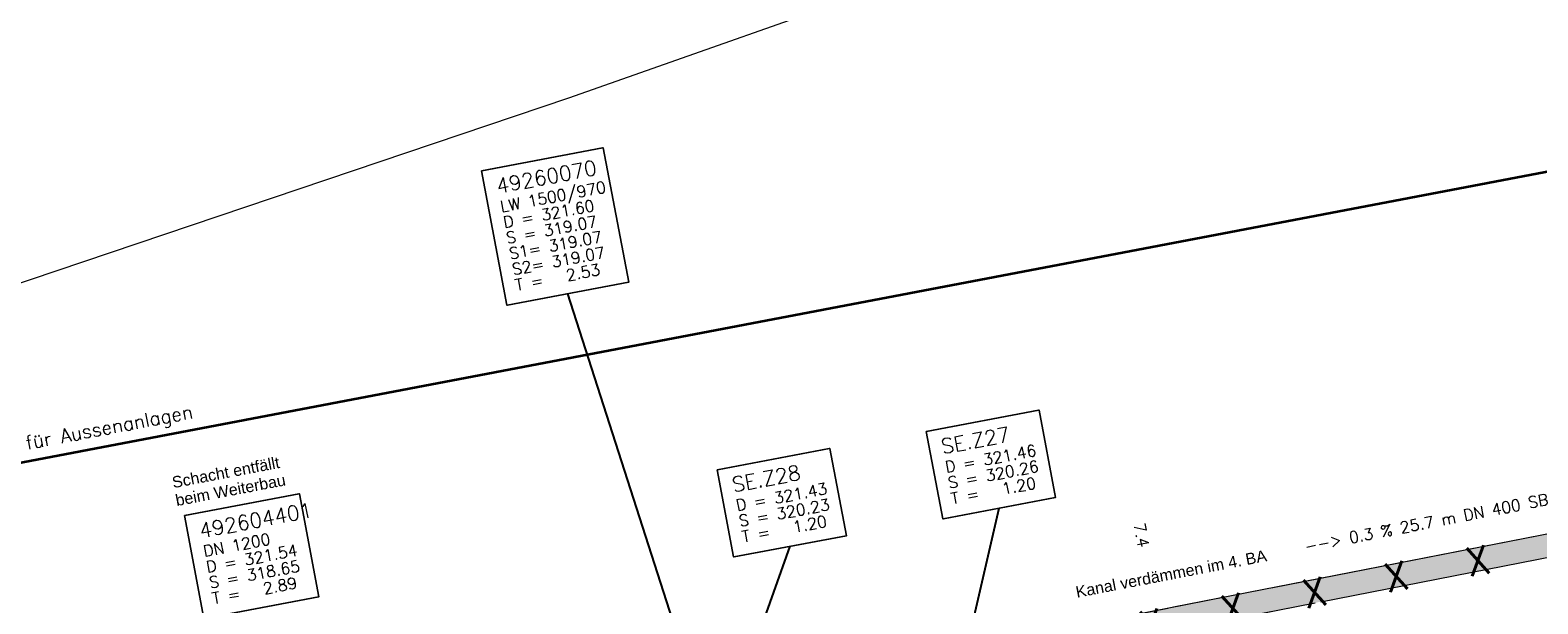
# Model space of a CAD drawing. Header units: metres. Extents: x -502 to 161, y -108 to 174.
# Tile 194 of 256: x -219 to -192, y -24 to -14. Entities that reach past the tile are written whole.
import ezdxf

# ---------------------------------------------------------------- set-up
doc = ezdxf.new("R2010")
doc.units = ezdxf.units.M
doc.header["$LTSCALE"] = 0.1
doc.linetypes.add('240', pattern=[101.6, 101.6, 0])
doc.linetypes.add('86', pattern=[101.6, 101.6, 0])
doc.layers.add('BRI31-005.05-5p02-Koordinierung Lageplan 4. BA ZOB West 2022-06-15', color=7, linetype='Continuous')
doc.layers.add('BRI31-005.06-5f07-Koordinierung Lageplan 4. BA ZOB Fernbusbahnh', color=7, linetype='Continuous')
doc.styles.add('Arial', font='arial.ttf')
doc.styles.add('Txt', font='txt_____.ttf')

msp = doc.modelspace()

# ---------------------------------------------------------------- linework, layer by layer
at = {"layer": 'BRI31-005.05-5p02-Koordinierung Lageplan 4. BA ZOB West 2022-06-15', "color": 92, "linetype": 'Continuous', "lineweight": 35, "true_color": 0x00cc00, "transparency": 33554687}
for p in [(-186.249, -15.084), (-190.766, -15.946)]:
    msp.add_line(p, (-222.209, -21.942), dxfattribs=at)
at = {"layer": 'BRI31-005.05-5p02-Koordinierung Lageplan 4. BA ZOB West 2022-06-15', "color": 7, "linetype": 'Continuous', "lineweight": 25, "transparency": 33554687}
msp.add_line((-207.015, -25.121), (-209.2, -18.327), dxfattribs=at)
at = {"layer": 'BRI31-005.05-5p02-Koordinierung Lageplan 4. BA ZOB West 2022-06-15', "color": 7, "linetype": '86', "lineweight": 18, "transparency": 33554687}
for p, q in [((-186.881, -21.524), (-206.158, -25.292)), ((-206.082, -25.684), (-186.805, -21.916))]:
    msp.add_line(p, q, dxfattribs=at)
at = {"layer": 'BRI31-005.05-5p02-Koordinierung Lageplan 4. BA ZOB West 2022-06-15', "color": 1, "linetype": 'Continuous', "lineweight": 25, "true_color": 0xff0000, "transparency": 33554687}
for p, q in [((-202.444, -25.517), (-201.645, -22.077)), ((-206.474, -26.029), (-205.307, -22.746))]:
    msp.add_line(p, q, dxfattribs=at)
at = {"layer": 'BRI31-005.05-5p02-Koordinierung Lageplan 4. BA ZOB West 2022-06-15', "color": 7, "linetype": 'Continuous', "lineweight": 18, "transparency": 33554687, "flags": 128}
for points in [[(-210.707, -16.176), (-208.585, -15.773), (-208.139, -18.125), (-210.261, -18.528), (-210.707, -16.176)], [(-202.917, -20.737), (-200.952, -20.364), (-200.663, -21.891), (-202.628, -22.264), (-202.917, -20.737)], [(-206.579, -21.406), (-204.614, -21.033), (-204.325, -22.56), (-206.29, -22.933), (-206.579, -21.406)], [(-215.909, -22.209), (-213.907, -21.829), (-213.565, -23.631), (-215.568, -24.011), (-215.909, -22.209)]]:
    msp.add_lwpolyline(points, dxfattribs=at)
at = {"layer": 'BRI31-005.05-5p02-Koordinierung Lageplan 4. BA ZOB West 2022-06-15', "color": 7, "linetype": 'Continuous', "lineweight": 25, "transparency": 33554687, "flags": 128}
for points in [[(-210.707, -16.176), (-208.585, -15.773), (-208.139, -18.125), (-210.261, -18.528), (-210.707, -16.176)], [(-215.909, -22.209), (-213.907, -21.829), (-213.565, -23.631), (-215.568, -24.011), (-215.909, -22.209)]]:
    msp.add_lwpolyline(points, dxfattribs=at)
at = {"layer": 'BRI31-005.05-5p02-Koordinierung Lageplan 4. BA ZOB West 2022-06-15', "color": 1, "linetype": 'Continuous', "lineweight": 25, "true_color": 0xff0000, "transparency": 33554687, "flags": 128}
for points in [[(-202.917, -20.737), (-200.952, -20.364), (-200.663, -21.891), (-202.628, -22.264), (-202.917, -20.737)], [(-206.579, -21.406), (-204.614, -21.033), (-204.325, -22.56), (-206.29, -22.933), (-206.579, -21.406)]]:
    msp.add_lwpolyline(points, dxfattribs=at)
at = {"layer": 'BRI31-005.05-5p02-Koordinierung Lageplan 4. BA ZOB West 2022-06-15', "color": 7, "linetype": '240', "lineweight": 18, "transparency": 33554687, "flags": 128}
msp.add_lwpolyline([(-206.082, -25.684), (-182.406, -21.056), (-182.482, -20.664), (-206.158, -25.292)], dxfattribs=at)
at = {"layer": 'BRI31-005.06-5f07-Koordinierung Lageplan 4. BA ZOB Fernbusbahnh', "color": 7, "linetype": 'Continuous', "lineweight": 25, "transparency": 33554687}
msp.add_line((-207.015, -25.121), (-209.2, -18.327), dxfattribs=at)
at = {"layer": 'BRI31-005.06-5f07-Koordinierung Lageplan 4. BA ZOB Fernbusbahnh', "color": 1, "linetype": 'Continuous', "lineweight": 25, "true_color": 0xff0000, "transparency": 33554687}
for p, q in [((-202.444, -25.517), (-201.645, -22.077)), ((-206.474, -26.029), (-205.307, -22.746))]:
    msp.add_line(p, q, dxfattribs=at)
at = {"layer": 'BRI31-005.06-5f07-Koordinierung Lageplan 4. BA ZOB Fernbusbahnh', "color": 7, "linetype": 'Continuous', "lineweight": 18, "transparency": 33554687, "flags": 128}
for points in [[(-210.707, -16.176), (-208.585, -15.773), (-208.139, -18.125), (-210.261, -18.528), (-210.707, -16.176)], [(-202.917, -20.737), (-200.952, -20.364), (-200.663, -21.891), (-202.628, -22.264), (-202.917, -20.737)], [(-206.579, -21.406), (-204.614, -21.033), (-204.325, -22.56), (-206.29, -22.933), (-206.579, -21.406)], [(-215.909, -22.209), (-213.907, -21.829), (-213.565, -23.631), (-215.568, -24.011), (-215.909, -22.209)]]:
    msp.add_lwpolyline(points, dxfattribs=at)
at = {"layer": 'BRI31-005.06-5f07-Koordinierung Lageplan 4. BA ZOB Fernbusbahnh', "color": 7, "linetype": 'Continuous', "lineweight": 25, "transparency": 33554687, "flags": 128}
for points in [[(-210.707, -16.176), (-208.585, -15.773), (-208.139, -18.125), (-210.261, -18.528), (-210.707, -16.176)], [(-215.909, -22.209), (-213.907, -21.829), (-213.565, -23.631), (-215.568, -24.011), (-215.909, -22.209)]]:
    msp.add_lwpolyline(points, dxfattribs=at)
at = {"layer": 'BRI31-005.06-5f07-Koordinierung Lageplan 4. BA ZOB Fernbusbahnh', "color": 1, "linetype": 'Continuous', "lineweight": 25, "true_color": 0xff0000, "transparency": 33554687, "flags": 128}
for points in [[(-202.917, -20.737), (-200.952, -20.364), (-200.663, -21.891), (-202.628, -22.264), (-202.917, -20.737)], [(-206.579, -21.406), (-204.614, -21.033), (-204.325, -22.56), (-206.29, -22.933), (-206.579, -21.406)]]:
    msp.add_lwpolyline(points, dxfattribs=at)

# ---------------------------------------------------------------- texts
at = {"layer": 'BRI31-005.05-5p02-Koordinierung Lageplan 4. BA ZOB West 2022-06-15', "color": 7, "transparency": 33554687, "attachment_point": 1, "line_spacing_factor": 0.25, "style": 'Txt'}
for s, insert, char_height, rotation in [('49260070', (-210.474, -16.316), 0.26, 10.737), ('LW 1500/970', (-210.4, -16.703), 0.2, 10.737), ('D = 321.60', (-210.348, -16.979), 0.2, 10.737), ('S = 319.07', (-210.296, -17.254), 0.2, 10.737), ('S1= 319.07', (-210.244, -17.529), 0.2, 10.737), ('S2= 319.07', (-210.192, -17.804), 0.2, 10.737), ('T =   2.53', (-210.139, -18.079), 0.2, 10.737), ('492604401', (-215.676, -22.349), 0.26, 10.737), ('--> 0.3 % 25.7 m DN 400 SB', (-196.31, -22.653), 0.2, 11.0603), ('7.4', (-199.097, -22.322), 0.2, 281.0603), ('DN 1200', (-215.602, -22.736), 0.2, 10.737), ('D = 321.54', (-215.55, -23.012), 0.2, 10.737), ('S = 318.65', (-215.498, -23.287), 0.2, 10.737), ('T =   2.89', (-215.446, -23.562), 0.2, 10.737)]:
    msp.add_mtext(s, dxfattribs=dict(at, insert=insert, char_height=char_height, rotation=rotation))
at = {"layer": 'BRI31-005.05-5p02-Koordinierung Lageplan 4. BA ZOB West 2022-06-15', "color": 255, "transparency": 33554687, "insert": (-220.04, -21.072), "char_height": 0.24, "attachment_point": 1, "rotation": 10.7962, "line_spacing_factor": 0.25, "style": 'Txt'}
msp.add_mtext('KSR TG für Aussenanlagen', dxfattribs=at)
at = {"layer": 'BRI31-005.05-5p02-Koordinierung Lageplan 4. BA ZOB West 2022-06-15', "color": 1, "true_color": 0xff0000, "transparency": 33554687, "attachment_point": 1, "line_spacing_factor": 0.25}
for s, insert, char_height, rotation, style in [('SE.Z27', (-202.684, -20.877), 0.26, 10.737, 'Txt'), ('D = 321.46', (-202.61, -21.264), 0.2, 10.737, 'Txt'), ('Schacht entfällt', (-216.147, -21.533), 0.2, 10.8, 'Arial'), ('SE.Z28', (-206.346, -21.546), 0.26, 10.737, 'Txt'), ('S = 320.26', (-202.558, -21.54), 0.2, 10.737, 'Txt'), ('beim Weiterbau', (-216.087, -21.847), 0.2, 10.8, 'Arial'), ('T =   1.20', (-202.506, -21.815), 0.2, 10.737, 'Txt'), ('D = 321.43', (-206.272, -21.933), 0.2, 10.737, 'Txt'), ('S = 320.23', (-206.22, -22.209), 0.2, 10.737, 'Txt'), ('T =   1.20', (-206.168, -22.484), 0.2, 10.737, 'Txt'), ('Kanal verdämmen im 4. BA', (-200.321, -23.452), 0.2, 10.9286, 'Arial')]:
    msp.add_mtext(s, dxfattribs=dict(at, insert=insert, char_height=char_height, rotation=rotation, style=style))
at = {"layer": 'BRI31-005.05-5p02-Koordinierung Lageplan 4. BA ZOB West 2022-06-15', "color": 2, "true_color": 0xffff00, "transparency": 33554687, "insert": (-203.53, -24.742), "char_height": 0.5, "attachment_point": 1, "rotation": 11.0148, "line_spacing_factor": 0.25, "style": 'Txt'}
msp.add_mtext('X   X   X   X   X   X   X   X   X   X   X', dxfattribs=at)
at = {"layer": 'BRI31-005.06-5f07-Koordinierung Lageplan 4. BA ZOB Fernbusbahnh', "color": 7, "transparency": 33554687, "attachment_point": 1, "line_spacing_factor": 0.25, "style": 'Txt'}
for s, insert, char_height, rotation in [('49260070', (-210.474, -16.316), 0.26, 10.737), ('LW 1500/970', (-210.4, -16.703), 0.2, 10.737), ('D = 321.60', (-210.348, -16.979), 0.2, 10.737), ('S = 319.07', (-210.296, -17.254), 0.2, 10.737), ('S1= 319.07', (-210.244, -17.529), 0.2, 10.737), ('S2= 319.07', (-210.192, -17.804), 0.2, 10.737), ('T =   2.53', (-210.139, -18.079), 0.2, 10.737), ('492604401', (-215.676, -22.349), 0.26, 10.737), ('--> 0.3 % 25.7 m DN 400 SB', (-196.31, -22.653), 0.2, 11.0603), ('--> 0.3 % 25.7 m DN 400 SB', (-196.31, -22.653), 0.2, 11.0603), ('7.4', (-199.097, -22.322), 0.2, 281.0603), ('7.4', (-199.097, -22.322), 0.2, 281.0603), ('DN 1200', (-215.602, -22.736), 0.2, 10.737), ('D = 321.54', (-215.55, -23.012), 0.2, 10.737), ('S = 318.65', (-215.498, -23.287), 0.2, 10.737), ('T =   2.89', (-215.446, -23.562), 0.2, 10.737)]:
    msp.add_mtext(s, dxfattribs=dict(at, insert=insert, char_height=char_height, rotation=rotation))
at = {"layer": 'BRI31-005.06-5f07-Koordinierung Lageplan 4. BA ZOB Fernbusbahnh', "color": 1, "true_color": 0xff0000, "transparency": 33554687, "attachment_point": 1, "line_spacing_factor": 0.25}
for s, insert, char_height, rotation, style in [('SE.Z27', (-202.684, -20.877), 0.26, 10.737, 'Txt'), ('D = 321.46', (-202.61, -21.264), 0.2, 10.737, 'Txt'), ('Schacht entfällt', (-216.147, -21.533), 0.2, 10.8, 'Arial'), ('SE.Z28', (-206.346, -21.546), 0.26, 10.737, 'Txt'), ('S = 320.26', (-202.558, -21.54), 0.2, 10.737, 'Txt'), ('beim Weiterbau', (-216.087, -21.847), 0.2, 10.8, 'Arial'), ('T =   1.20', (-202.506, -21.815), 0.2, 10.737, 'Txt'), ('D = 321.43', (-206.272, -21.933), 0.2, 10.737, 'Txt'), ('S = 320.23', (-206.22, -22.209), 0.2, 10.737, 'Txt'), ('T =   1.20', (-206.168, -22.484), 0.2, 10.737, 'Txt'), ('Kanal verdämmen im 4. BA', (-200.321, -23.452), 0.2, 10.9286, 'Arial'), ('Kanal verdämmen im 4. BA', (-200.321, -23.452), 0.2, 10.9286, 'Arial')]:
    msp.add_mtext(s, dxfattribs=dict(at, insert=insert, char_height=char_height, rotation=rotation, style=style))
at = {"layer": 'BRI31-005.06-5f07-Koordinierung Lageplan 4. BA ZOB Fernbusbahnh', "color": 2, "true_color": 0xffff00, "transparency": 33554687, "insert": (-203.53, -24.742), "char_height": 0.5, "attachment_point": 1, "rotation": 11.0148, "line_spacing_factor": 0.25, "style": 'Txt'}
msp.add_mtext('X   X   X   X   X   X   X   X   X   X   X', dxfattribs=at)

# ---------------------------------------------------------------- next in the draw order: wipeouts: each hides what was drawn before it
at = {"color": 255, "linetype": 'Continuous', "lineweight": 5, "transparency": 33554687}
for points in [[(-210.707, -16.176), (-208.585, -15.773), (-208.139, -18.125), (-210.261, -18.528)], [(-202.917, -20.737), (-200.952, -20.364), (-200.663, -21.891), (-202.628, -22.264)], [(-206.579, -21.406), (-204.614, -21.033), (-204.325, -22.56), (-206.29, -22.933)], [(-215.909, -22.209), (-213.907, -21.829), (-213.565, -23.631), (-215.568, -24.011)]]:
    msp.add_wipeout(points, dxfattribs=at).dxf.layer = 'BRI31-005.06-5f07-Koordinierung Lageplan 4. BA ZOB Fernbusbahnh'

# ---------------------------------------------------------------- next in the draw order: linework, layer by layer
at = {"layer": 'BRI31-005.06-5f07-Koordinierung Lageplan 4. BA ZOB Fernbusbahnh', "color": 7, "linetype": 'Continuous', "lineweight": 20, "transparency": 33554687}
msp.add_line((-207.015, -25.121), (-209.2, -18.327), dxfattribs=at)
at = {"layer": 'BRI31-005.06-5f07-Koordinierung Lageplan 4. BA ZOB Fernbusbahnh', "color": 1, "linetype": 'Continuous', "lineweight": 20, "true_color": 0xff0000, "transparency": 33554687}
msp.add_line((-202.444, -25.517), (-201.645, -22.077), dxfattribs=at)
at = {"layer": 'BRI31-005.06-5f07-Koordinierung Lageplan 4. BA ZOB Fernbusbahnh', "color": 7, "linetype": 'Continuous', "lineweight": 13, "transparency": 33554687, "flags": 128}
for points in [[(-210.707, -16.176), (-208.585, -15.773), (-208.139, -18.125), (-210.261, -18.528), (-210.707, -16.176)], [(-202.917, -20.737), (-200.952, -20.364), (-200.663, -21.891), (-202.628, -22.264), (-202.917, -20.737)], [(-215.909, -22.209), (-213.907, -21.829), (-213.565, -23.631), (-215.568, -24.011), (-215.909, -22.209)]]:
    msp.add_lwpolyline(points, dxfattribs=at)
at = {"layer": 'BRI31-005.06-5f07-Koordinierung Lageplan 4. BA ZOB Fernbusbahnh', "color": 7, "linetype": 'Continuous', "lineweight": 20, "transparency": 33554687, "flags": 128}
for points in [[(-210.707, -16.176), (-208.585, -15.773), (-208.139, -18.125), (-210.261, -18.528), (-210.707, -16.176)], [(-215.909, -22.209), (-213.907, -21.829), (-213.565, -23.631), (-215.568, -24.011), (-215.909, -22.209)]]:
    msp.add_lwpolyline(points, dxfattribs=at)
at = {"layer": 'BRI31-005.06-5f07-Koordinierung Lageplan 4. BA ZOB Fernbusbahnh', "color": 1, "linetype": 'Continuous', "lineweight": 20, "true_color": 0xff0000, "transparency": 33554687, "flags": 128}
msp.add_lwpolyline([(-202.917, -20.737), (-200.952, -20.364), (-200.663, -21.891), (-202.628, -22.264), (-202.917, -20.737)], dxfattribs=at)

# ---------------------------------------------------------------- next in the draw order: texts
at = {"layer": 'BRI31-005.06-5f07-Koordinierung Lageplan 4. BA ZOB Fernbusbahnh', "color": 7, "transparency": 33554687, "attachment_point": 1, "rotation": 10.737, "line_spacing_factor": 0.25, "style": 'Txt'}
for s, insert, char_height in [('49260070', (-210.474, -16.316), 0.26), ('LW 1500/970', (-210.4, -16.703), 0.2), ('D = 321.60', (-210.348, -16.979), 0.2), ('S = 319.07', (-210.296, -17.254), 0.2), ('S1= 319.07', (-210.244, -17.529), 0.2), ('S2= 319.07', (-210.192, -17.804), 0.2), ('T =   2.53', (-210.139, -18.079), 0.2), ('492604401', (-215.676, -22.349), 0.26), ('DN 1200', (-215.602, -22.736), 0.2), ('D = 321.54', (-215.55, -23.012), 0.2), ('S = 318.65', (-215.498, -23.287), 0.2), ('T =   2.89', (-215.446, -23.562), 0.2)]:
    msp.add_mtext(s, dxfattribs=dict(at, insert=insert, char_height=char_height))
at = {"layer": 'BRI31-005.06-5f07-Koordinierung Lageplan 4. BA ZOB Fernbusbahnh', "color": 1, "true_color": 0xff0000, "transparency": 33554687, "attachment_point": 1, "line_spacing_factor": 0.25}
for s, insert, char_height, rotation, style in [('SE.Z27', (-202.684, -20.877), 0.26, 10.737, 'Txt'), ('D = 321.46', (-202.61, -21.264), 0.2, 10.737, 'Txt'), ('Schacht entfällt', (-216.147, -21.533), 0.2, 10.8, 'Arial'), ('S = 320.26', (-202.558, -21.54), 0.2, 10.737, 'Txt'), ('beim Weiterbau', (-216.087, -21.847), 0.2, 10.8, 'Arial'), ('T =   1.20', (-202.506, -21.815), 0.2, 10.737, 'Txt')]:
    msp.add_mtext(s, dxfattribs=dict(at, insert=insert, char_height=char_height, rotation=rotation, style=style))

# ---------------------------------------------------------------- next in the draw order: wipeouts: each hides what was drawn before it
at = {"color": 255, "linetype": 'Continuous', "lineweight": 5, "transparency": 33554687}
msp.add_wipeout([(-206.579, -21.406), (-204.614, -21.033), (-204.325, -22.56), (-206.29, -22.933)], dxfattribs=at).dxf.layer = 'BRI31-005.06-5f07-Koordinierung Lageplan 4. BA ZOB Fernbusbahnh'

# ---------------------------------------------------------------- next in the draw order: linework, layer by layer
at = {"layer": 'BRI31-005.06-5f07-Koordinierung Lageplan 4. BA ZOB Fernbusbahnh', "color": 7, "linetype": '86', "lineweight": 13, "transparency": 33554687}
for p, q in [((-186.881, -21.524), (-206.158, -25.292)), ((-206.082, -25.684), (-186.805, -21.916))]:
    msp.add_line(p, q, dxfattribs=at)
at = {"layer": 'BRI31-005.06-5f07-Koordinierung Lageplan 4. BA ZOB Fernbusbahnh', "color": 1, "linetype": 'Continuous', "lineweight": 20, "true_color": 0xff0000, "transparency": 33554687}
msp.add_line((-206.474, -26.029), (-205.307, -22.746), dxfattribs=at)
msp.add_line((-206.474, -26.029), (-205.307, -22.746), dxfattribs=at)
at = {"layer": 'BRI31-005.06-5f07-Koordinierung Lageplan 4. BA ZOB Fernbusbahnh', "color": 7, "linetype": '240', "lineweight": 13, "transparency": 33554687, "flags": 128}
msp.add_lwpolyline([(-206.082, -25.684), (-182.406, -21.056), (-182.482, -20.664), (-206.158, -25.292)], dxfattribs=at)
at = {"layer": 'BRI31-005.06-5f07-Koordinierung Lageplan 4. BA ZOB Fernbusbahnh', "color": 1, "linetype": 'Continuous', "lineweight": 20, "true_color": 0xff0000, "transparency": 33554687, "flags": 128}
msp.add_lwpolyline([(-206.579, -21.406), (-204.614, -21.033), (-204.325, -22.56), (-206.29, -22.933), (-206.579, -21.406)], dxfattribs=at)
msp.add_lwpolyline([(-206.579, -21.406), (-204.614, -21.033), (-204.325, -22.56), (-206.29, -22.933), (-206.579, -21.406)], dxfattribs=at)
at = {"layer": 'BRI31-005.06-5f07-Koordinierung Lageplan 4. BA ZOB Fernbusbahnh', "color": 7, "linetype": 'Continuous', "lineweight": 13, "transparency": 33554687, "flags": 128}
msp.add_lwpolyline([(-206.579, -21.406), (-204.614, -21.033), (-204.325, -22.56), (-206.29, -22.933), (-206.579, -21.406)], dxfattribs=at)
msp.add_lwpolyline([(-206.579, -21.406), (-204.614, -21.033), (-204.325, -22.56), (-206.29, -22.933), (-206.579, -21.406)], dxfattribs=at)
at = {"layer": 'BRI31-005.06-5f07-Koordinierung Lageplan 4. BA ZOB Fernbusbahnh', "color": 7, "linetype": 'Continuous', "lineweight": 13, "transparency": 33554687}
msp.add_polyline3d([(-96.927, 36.535, 321.741), (-127.658, 19.267, 321.092), (-131.578, 16.809, 321.085), (-145.231, 10.337, 321.23), (-159.133, 4.186, 321.202), (-170.686, -0.622, 321.253), (-175.344, -2.462, 321.254), (-188.171, -7.386, 321.247), (-196.847, -10.555, 321.347), (-209.185, -14.902, 321.401), (-222.875, -19.518, 321.402), (-237.241, -24.247, 321.376)], dxfattribs=at)
at = {"layer": 'BRI31-005.06-5f07-Koordinierung Lageplan 4. BA ZOB Fernbusbahnh', "color": 2, "linetype": 'Continuous', "true_color": 0xffff00, "transparency": 33554687}
msp.add_solid([(-186.805, -21.916), (-186.881, -21.524), (-206.082, -25.684), (-206.158, -25.292)], dxfattribs=at)

# ---------------------------------------------------------------- next in the draw order: texts
at = {"layer": 'BRI31-005.06-5f07-Koordinierung Lageplan 4. BA ZOB Fernbusbahnh', "color": 1, "true_color": 0xff0000, "transparency": 33554687, "attachment_point": 1, "rotation": 10.737, "line_spacing_factor": 0.25, "style": 'Txt'}
for s, insert, char_height in [('SE.Z28', (-206.346, -21.546), 0.26), ('SE.Z28', (-206.346, -21.546), 0.26), ('D = 321.43', (-206.272, -21.933), 0.2), ('D = 321.43', (-206.272, -21.933), 0.2), ('S = 320.23', (-206.22, -22.209), 0.2), ('S = 320.23', (-206.22, -22.209), 0.2), ('T =   1.20', (-206.168, -22.484), 0.2), ('T =   1.20', (-206.168, -22.484), 0.2)]:
    msp.add_mtext(s, dxfattribs=dict(at, insert=insert, char_height=char_height))

doc.saveas('drawing.dxf')
